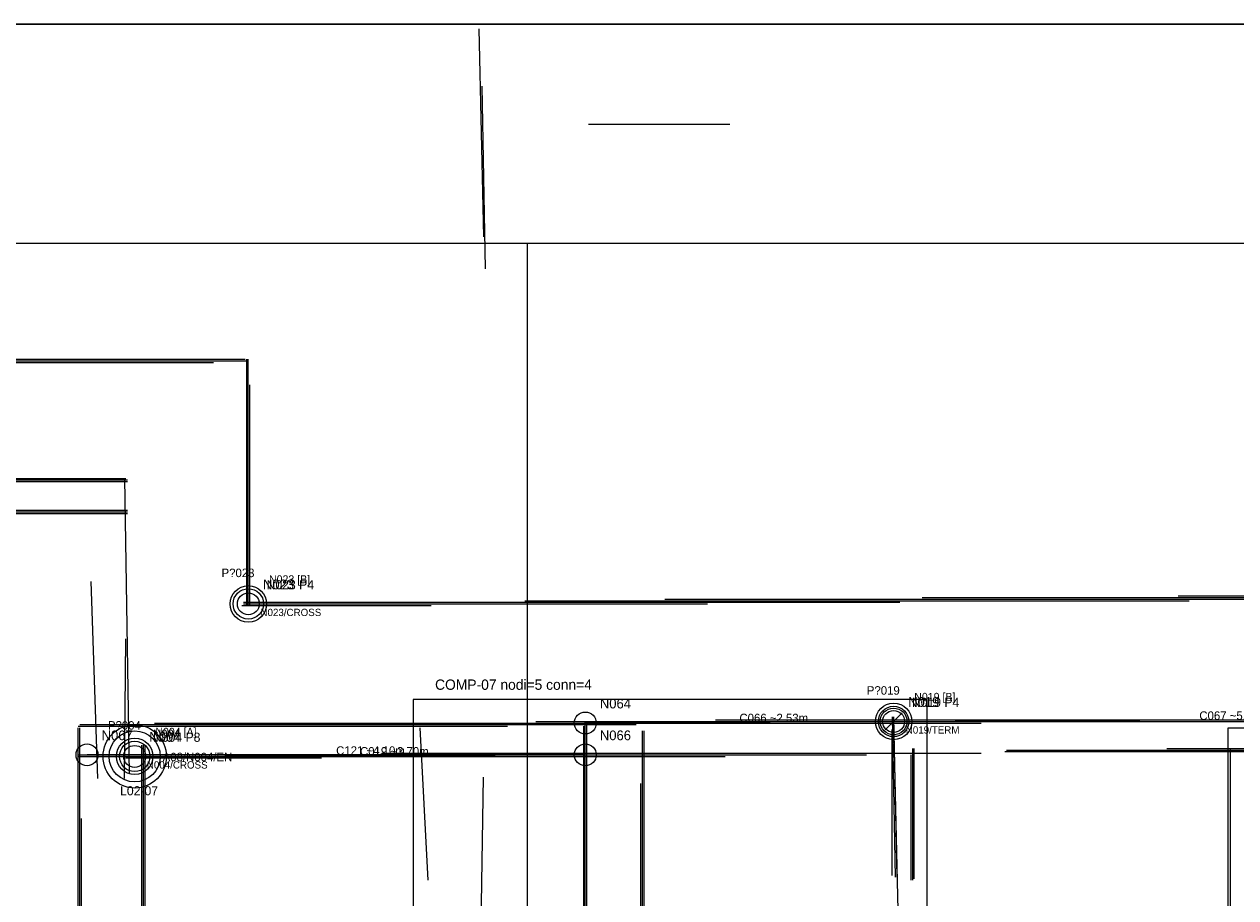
# Model space of a CAD drawing. Header units: millimetres. Extents: x 0 to 53042, y 0 to 29700.
# Tile 11 of 14: x 30622 to 40581, y 22517 to 29699. Entities that reach past the tile are written whole.
import ezdxf

# ---------------------------------------------------------------- set-up
doc = ezdxf.new("R2010")
doc.units = ezdxf.units.MM
for name, color, linetype in [('00_RASTER_ORIGINALE', 8, 'Continuous'), ('S-AXIS-CAND-INF', 4, 'Continuous'), ('S-AXIS-INF', 4, 'Continuous'), ('S-CHAIN-INF', 4, 'Continuous'), ('S-COMP-INF', 5, 'Continuous'), ('S-ELEM-ID-VER', 1, 'Continuous'), ('S-GRID-E', 4, 'Continuous'), ('S-ID-CAND-INF', 7, 'Continuous'), ('S-INF-HORIZ', 3, 'Continuous'), ('S-INF-LONG', 6, 'Continuous'), ('S-INF-VERT', 4, 'Continuous'), ('S-LOT-TEXT', 7, 'Continuous'), ('S-LOT-VER', 6, 'Continuous'), ('S-METRIC-GROUP-INF', 5, 'Continuous'), ('S-NODE-INF', 2, 'Continuous'), ('S-PIL-A-TEXT', 7, 'Continuous'), ('S-PIL-A-ZONE', 2, 'Continuous'), ('S-PIL-ID', 3, 'Continuous'), ('S-PREDOC-CONN', 3, 'Continuous'), ('S-PREDOC-DIMCHK', 6, 'Continuous'), ('S-PREDOC-ID', 7, 'Continuous'), ('S-PREDOC-NODE', 2, 'Continuous'), ('S-TOPO-EDGE-INF', 3, 'Continuous'), ('S-TOPO-NODE-INF', 2, 'Continuous'), ('S-TOPO-TEXT-INF', 7, 'Continuous'), ('S-TRACE-INF', 4, 'Continuous'), ('S-TRACE-INF-CLEAN', 4, 'Continuous'), ('S-TRACE-REJECT', 8, 'Continuous'), ('S-VERIFY-A', 1, 'Continuous'), ('S-VERIFY-B', 30, 'Continuous'), ('S-VERIFY-TEXT', 7, 'Continuous')]:
    doc.layers.add(name, color=color, linetype=linetype)
picture_1 = doc.add_image_def('image1.jpg', size_in_pixel=(4060, 2274))

msp = doc.modelspace()

# ---------------------------------------------------------------- linework, layer by layer
at = {"layer": 'S-AXIS-CAND-INF'}
for p, q in [((37768.1, 23966.4), (35233.7, 23953.3)), ((37768.1, 23966.4), (42794.5, 23992.5)), ((37768.1, 23966.4), (37862.9, 19630.2)), ((35233.7, 23692.1), (31138.1, 23692.1)), ((31530.1, 23679), (35233.7, 23692.1))]:
    msp.add_line(p, q, dxfattribs=at)
at = {"layer": 'S-AXIS-INF'}
for p, q in [((1800, 27900), (51240, 27900)), ((34760, 1800), (34760, 27900))]:
    msp.add_line(p, q, dxfattribs=at)
at = {"layer": 'S-CHAIN-INF'}
msp.add_line((37768.1, 23966.4), (37862.9, 19630.2), dxfattribs=at)
at = {"layer": 'S-COMP-INF'}
for points in [[(33819.2, 18222.5), (38042.9, 18222.5), (38042.9, 24146.4), (33819.2, 24146.4)], [(40514.5, 12436.6), (43069.2, 12436.6), (43069.2, 23911.3), (40514.5, 23911.3)]]:
    msp.add_lwpolyline(points, close=True, dxfattribs=at)
at = {"layer": 'S-GRID-E'}
msp.add_lwpolyline([(0, 0), (53041.6, 0), (53041.6, 29698.9), (0, 29698.9)], close=True, dxfattribs=at)
at = {"layer": 'S-INF-HORIZ'}
for p, q in [((35259.8, 28877.2), (36422.5, 28877.2)), ((24756.4, 26918.1), (32176.7, 26918.1)), ((27552.1, 25951.6), (31471.3, 25951.6)), ((28375.1, 25690.4), (31471.3, 25690.4)), ((40106.6, 24998.2), (46299, 24998.2)), ((32411.9, 24919.8), (33966.5, 24919.8)), ((32424.9, 24945.9), (37820.4, 24945.9)), ((35886.9, 24972), (42170.7, 24972)), ((31693.4, 23953.3), (38486.7, 23953.3)), ((36305, 23979.4), (40981.9, 23979.4)), ((38695.7, 23731.3), (43451, 23731.3)), ((31066.3, 23692.1), (37546, 23692.1)), ((31458.2, 23666), (33065.1, 23666))]:
    msp.add_line(p, q, dxfattribs=at)
at = {"layer": 'S-INF-LONG'}
for p, q in [((24756.4, 26918.1), (32176.7, 26918.1)), ((27552.1, 25951.6), (31471.3, 25951.6)), ((40106.6, 24998.2), (46299, 24998.2)), ((32424.9, 24945.9), (37820.4, 24945.9)), ((35886.9, 24972), (42170.7, 24972)), ((31693.4, 23953.3), (38486.7, 23953.3)), ((35246.8, 19591), (35246.8, 23966.4)), ((36305, 23979.4), (40981.9, 23979.4)), ((35717.1, 19604.1), (35717.1, 23888)), ((38695.7, 23731.3), (43451, 23731.3)), ((40537.7, 19630.2), (40537.7, 23744.3)), ((31066.3, 23692.1), (37546, 23692.1))]:
    msp.add_line(p, q, dxfattribs=at)
at = {"layer": 'S-INF-VERT'}
for p, q in [((34358.4, 29660.8), (34397.6, 27949.9)), ((32451.1, 24919.8), (32451.1, 26944.2)), ((32477.2, 24919.8), (32477.2, 26735.2)), ((31445.1, 25964.6), (31484.3, 23535.4)), ((31170.8, 25115.7), (31223.1, 23496.2)), ((31445.1, 23496.2), (31458.2, 24645.5)), ((37768.1, 24005.5), (37794.3, 22686.4)), ((31079.3, 20361.6), (31079.3, 23914.1)), ((33875.1, 23914.1), (33940.4, 22660.3)), ((35220.7, 20609.8), (35220.7, 23927.2)), ((35246.8, 19591), (35246.8, 23966.4)), ((37755.1, 22699.5), (37755.1, 23901.1)), ((35717.1, 19604.1), (35717.1, 23888)), ((31588.8, 21001.6), (31588.8, 23770.4)), ((31615, 20100.4), (31615, 23770.4)), ((37924.9, 22660.3), (37924.9, 23744.3)), ((40537.7, 19630.2), (40537.7, 23744.3)), ((34371.5, 21902.8), (34397.6, 23509.2)), ((35691, 21942), (35691, 23457))]:
    msp.add_line(p, q, dxfattribs=at)
at = {"layer": 'S-LOT-VER'}
msp.add_circle((31530.1, 23679), 260, dxfattribs=at)
at = {"layer": 'S-METRIC-GROUP-INF'}
msp.add_line((37768.1, 23966.4), (37862.9, 19630.2), dxfattribs=at)
at = {"layer": 'S-NODE-INF'}
for centre in [(32464.1, 24932.8), (35233.7, 23953.3), (37768.1, 23966.4), (31138.1, 23692.1), (31530.1, 23679), (35233.7, 23692.1)]:
    msp.add_circle(centre, 90, dxfattribs=at)
at = {"layer": 'S-PIL-A-ZONE'}
msp.add_circle((31530.1, 23679), 210, dxfattribs=at)
at = {"layer": 'S-PREDOC-CONN'}
msp.add_line((37768.1, 23966.4), (37862.9, 19630.2), dxfattribs=at)
at = {"layer": 'S-PREDOC-DIMCHK'}
msp.add_line((37698.1, 23896.4), (37838.1, 24036.4), dxfattribs=at)
at = {"layer": 'S-PREDOC-NODE'}
for centre in [(32464.1, 24932.8), (37768.1, 23966.4), (31530.1, 23679)]:
    msp.add_circle(centre, 125, dxfattribs=at)
at = {"layer": 'S-TOPO-EDGE-INF'}
msp.add_line((37768.1, 23966.4), (37862.9, 19630.2), dxfattribs=at)
at = {"layer": 'S-TOPO-NODE-INF'}
for centre, radius in [((32464.1, 24932.8), 90), ((37768.1, 23966.4), 110), ((31530.1, 23679), 90)]:
    msp.add_circle(centre, radius, dxfattribs=at)
at = {"layer": 'S-TRACE-INF'}
for p, q in [((34358.4, 29660.8), (34397.6, 27949.9)), ((34384.6, 29190.6), (34410.7, 27688.7)), ((35259.8, 28877.2), (36422.5, 28877.2)), ((24756.4, 26918.1), (32176.7, 26918.1)), ((27891.7, 26931.1), (32464.1, 26931.1)), ((29550.9, 26944.2), (32438, 26944.2)), ((32451.1, 24919.8), (32451.1, 26944.2)), ((32464.1, 24919.8), (32464.1, 26944.2)), ((32477.2, 24919.8), (32477.2, 26735.2)), ((24599.6, 25938.5), (31471.3, 25938.5)), ((27552.1, 25951.6), (31471.3, 25951.6)), ((29812.1, 25964.6), (31458.2, 25964.6)), ((31445.1, 25964.6), (31484.3, 23535.4)), ((29890.5, 25703.4), (31471.3, 25703.4)), ((27094.8, 25677.3), (31471.3, 25677.3)), ((28375.1, 25690.4), (31471.3, 25690.4)), ((31170.8, 25115.7), (31223.1, 23496.2)), ((40106.6, 24998.2), (46299, 24998.2)), ((32411.9, 24919.8), (33966.5, 24919.8)), ((32424.9, 24945.9), (37820.4, 24945.9)), ((32424.9, 24932.8), (36239.6, 24932.8)), ((34737.3, 24959), (40198, 24959)), ((35886.9, 24972), (42170.7, 24972)), ((38003.3, 24985.1), (43803.7, 24985.1)), ((31445.1, 23496.2), (31458.2, 24645.5)), ((37755.1, 24005.5), (37781.2, 22686.4)), ((37768.1, 24005.5), (37794.3, 22686.4)), ((31066.3, 23927.2), (34593.6, 23927.2)), ((31066.3, 20779.6), (31066.3, 23914.1)), ((31079.3, 23940.2), (35651.8, 23940.2)), ((31079.3, 20361.6), (31079.3, 23914.1)), ((31693.4, 23953.3), (38486.7, 23953.3)), ((33875.1, 23914.1), (33940.4, 22660.3)), ((34828.7, 23966.4), (40981.9, 23966.4)), ((35220.7, 20609.8), (35220.7, 23927.2)), ((35233.7, 19591), (35233.7, 23966.4)), ((35246.8, 19591), (35246.8, 23966.4)), ((36305, 23979.4), (40981.9, 23979.4)), ((37755.1, 22699.5), (37755.1, 23901.1)), ((35704, 20818.7), (35704, 23888)), ((35717.1, 19604.1), (35717.1, 23888)), ((31588.8, 21001.6), (31588.8, 23770.4)), ((31601.9, 20113.5), (31601.9, 23770.4)), ((31615, 20100.4), (31615, 23770.4)), ((33561.5, 23705.1), (38486.7, 23705.1)), ((37924.9, 22660.3), (37924.9, 23744.3)), ((37938, 22673.4), (37938, 23744.3)), ((38682.6, 23718.2), (41204, 23718.2)), ((38695.7, 23731.3), (43451, 23731.3)), ((40015.2, 23744.3), (42432, 23744.3)), ((40537.7, 19630.2), (40537.7, 23744.3)), ((31066.3, 23692.1), (37546, 23692.1)), ((31066.3, 23679), (36383.3, 23679)), ((31458.2, 23666), (33065.1, 23666)), ((37911.8, 22660.3), (37911.8, 23692.1)), ((34371.5, 21902.8), (34397.6, 23509.2)), ((35691, 21942), (35691, 23457)), ((31092.4, 20361.6), (31092.4, 23169.7))]:
    msp.add_line(p, q, dxfattribs=at)
at = {"layer": 'S-TRACE-INF-CLEAN'}
for p, q in [((34358.4, 29660.8), (34397.6, 27949.9)), ((35259.8, 28877.2), (36422.5, 28877.2)), ((24756.4, 26918.1), (32176.7, 26918.1)), ((32451.1, 24919.8), (32451.1, 26944.2)), ((32477.2, 24919.8), (32477.2, 26735.2)), ((27552.1, 25951.6), (31471.3, 25951.6)), ((31445.1, 25964.6), (31484.3, 23535.4)), ((28375.1, 25690.4), (31471.3, 25690.4)), ((31170.8, 25115.7), (31223.1, 23496.2)), ((40106.6, 24998.2), (46299, 24998.2)), ((32411.9, 24919.8), (33966.5, 24919.8)), ((32424.9, 24945.9), (37820.4, 24945.9)), ((35886.9, 24972), (42170.7, 24972)), ((31445.1, 23496.2), (31458.2, 24645.5)), ((37768.1, 24005.5), (37794.3, 22686.4)), ((31079.3, 20361.6), (31079.3, 23914.1)), ((31693.4, 23953.3), (38486.7, 23953.3)), ((33875.1, 23914.1), (33940.4, 22660.3)), ((35220.7, 20609.8), (35220.7, 23927.2)), ((35246.8, 19591), (35246.8, 23966.4)), ((36305, 23979.4), (40981.9, 23979.4)), ((37755.1, 22699.5), (37755.1, 23901.1)), ((35717.1, 19604.1), (35717.1, 23888)), ((31588.8, 21001.6), (31588.8, 23770.4)), ((31615, 20100.4), (31615, 23770.4)), ((37924.9, 22660.3), (37924.9, 23744.3)), ((38695.7, 23731.3), (43451, 23731.3)), ((40537.7, 19630.2), (40537.7, 23744.3)), ((31066.3, 23692.1), (37546, 23692.1)), ((31458.2, 23666), (33065.1, 23666)), ((34371.5, 21902.8), (34397.6, 23509.2)), ((35691, 21942), (35691, 23457))]:
    msp.add_line(p, q, dxfattribs=at)
at = {"layer": 'S-TRACE-REJECT'}
for p, q in [((34384.6, 29190.6), (34410.7, 27688.7)), ((27891.7, 26931.1), (32464.1, 26931.1)), ((29550.9, 26944.2), (32438, 26944.2)), ((32464.1, 24919.8), (32464.1, 26944.2)), ((24599.6, 25938.5), (31471.3, 25938.5)), ((29812.1, 25964.6), (31458.2, 25964.6)), ((29890.5, 25703.4), (31471.3, 25703.4)), ((27094.8, 25677.3), (31471.3, 25677.3)), ((32424.9, 24932.8), (36239.6, 24932.8)), ((34737.3, 24959), (40198, 24959)), ((38003.3, 24985.1), (43803.7, 24985.1)), ((37755.1, 24005.5), (37781.2, 22686.4)), ((31066.3, 23927.2), (34593.6, 23927.2)), ((31066.3, 20779.6), (31066.3, 23914.1)), ((31079.3, 23940.2), (35651.8, 23940.2)), ((34828.7, 23966.4), (40981.9, 23966.4)), ((35233.7, 19591), (35233.7, 23966.4)), ((35704, 20818.7), (35704, 23888)), ((31601.9, 20113.5), (31601.9, 23770.4)), ((33561.5, 23705.1), (38486.7, 23705.1)), ((37938, 22673.4), (37938, 23744.3)), ((38682.6, 23718.2), (41204, 23718.2)), ((40015.2, 23744.3), (42432, 23744.3)), ((31066.3, 23679), (36383.3, 23679)), ((37911.8, 22660.3), (37911.8, 23692.1)), ((31092.4, 20361.6), (31092.4, 23169.7))]:
    msp.add_line(p, q, dxfattribs=at)
at = {"layer": 'S-VERIFY-A'}
msp.add_circle((31530.1, 23679), 150, dxfattribs=at)
at = {"layer": 'S-VERIFY-B'}
msp.add_line((37768.1, 23966.4), (37862.9, 19630.2), dxfattribs=at)
for centre in [(32464.1, 24932.8), (37768.1, 23966.4)]:
    msp.add_circle(centre, 150, dxfattribs=at)

# ---------------------------------------------------------------- texts
at = {"layer": 'S-ELEM-ID-VER'}
for s, p in [('P?023', (32244.1, 25152.8)), ('P?019', (37548.1, 24186.4)), ('P?004', (31310.1, 23899))]:
    msp.add_text(s, height=70, dxfattribs=at).set_placement(p)
at = {"layer": 'S-ID-CAND-INF'}
for s, height, p in [('N023', 80, (32584.1, 25052.8)), ('N064', 80, (35353.7, 24073.3)), ('N019', 80, (37888.1, 24086.4)), ('C066 ~2.53m', 70, (36500.9, 23959.8)), ('C067 ~5.03m', 70, (40281.3, 23979.4)), ('N067', 80, (31258.1, 23812.1)), ('N004', 80, (31650.1, 23799)), ('N066', 80, (35353.7, 23812.1)), ('C121 ~4.10m', 70, (33185.9, 23692.1)), ('C019 ~3.70m', 70, (33381.9, 23685.6))]:
    msp.add_text(s, height=height, dxfattribs=at).set_placement(p)
at = {"layer": 'S-LOT-TEXT'}
msp.add_text('L02-07', height=75, dxfattribs=at).set_placement((31410.1, 23359))
at = {"layer": 'S-PIL-A-TEXT'}
msp.add_text('A08/N004/EN', height=70, dxfattribs=at).set_placement((31760.1, 23639))
at = {"layer": 'S-PIL-ID'}
msp.add_text('N004', height=70, dxfattribs=at).set_placement((31680.1, 23829))
at = {"layer": 'S-PREDOC-ID'}
for s, p in [('N023 P4', (32614.1, 25052.8)), ('N019 P4', (37918.1, 24086.4)), ('N004 P8', (31680.1, 23799))]:
    msp.add_text(s, height=75, dxfattribs=at).set_placement(p)
at = {"layer": 'S-TOPO-TEXT-INF'}
for s, height, p in [('N023/CROSS', 60, (32564.1, 24832.8)), ('COMP-07 nodi=5 conn=4', 85, (33999.2, 24226.4)), ('N019/TERM', 60, (37868.1, 23866.4)), ('N004/CROSS', 60, (31630.1, 23579))]:
    msp.add_text(s, height=height, dxfattribs=at).set_placement(p)
at = {"layer": 'S-VERIFY-TEXT'}
for s, p in [('N023 [B]', (32634.1, 25102.8)), ('N019 [B]', (37938.1, 24136.4)), ('N004 [A]', (31700.1, 23849))]:
    msp.add_text(s, height=65, dxfattribs=at).set_placement(p)

# ---------------------------------------------------------------- pictures from other files: only their frames are drawn
at = {"layer": '00_RASTER_ORIGINALE'}
image = msp.add_image(picture_1, insert=(0, 0), size_in_units=(53041.6, 29698.9), dxfattribs=at)

doc.saveas('drawing.dxf')
